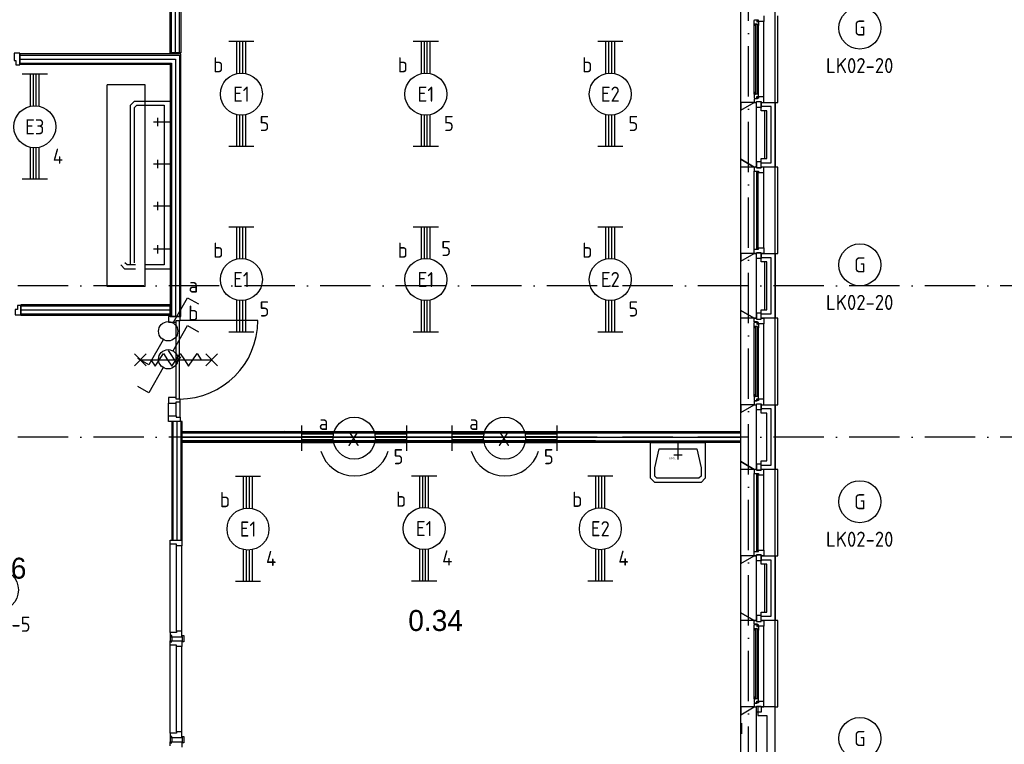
# Model space of a CAD drawing. Header units: millimetres. Extents: x -6587 to 112313, y 244 to 84344.
# Tile 52 of 58: x 75969 to 87695, y 44474 to 53102. Entities that reach past the tile are written whole.
import ezdxf
from ezdxf.enums import TextEntityAlignment as Align

# ---------------------------------------------------------------- set-up
doc = ezdxf.new("R2010")
doc.units = ezdxf.units.MM
doc.header["$LTSCALE"] = 100
doc.linetypes.add('DASHDOT', pattern=[9, 6, -1.5, 0, -1.5])
doc.layers.get('0').update_dxf_attribs({"linetype": 'CONTINUOUS'})
for name, color, linetype in [('AL$7----_STRAMIEN', 1, 'DASHDOT'), ('AL22----_BINNENWAND', 7, 'CONTINUOUS'), ('AL74----_INRSANITAIR', 7, 'CONTINUOUS'), ('ALN-----_BLOCKNAAM', 2, 'CONTINUOUS'), ('BOUW', 8, 'CONTINUOUS'), ('EB63101-_ATTRIB', 2, 'CONTINUOUS'), ('EB63102-_ATTRIB', 2, 'CONTINUOUS'), ('EB63501-_ATTRIB', 2, 'CONTINUOUS'), ('EL63101-_LICHT-ARM', 3, 'CONTINUOUS'), ('EL63101-LICHT-ARM', 3, 'CONTINUOUS'), ('EL63102-_LICHT-SCH', 3, 'CONTINUOUS'), ('EL63501-_NOODVRL-ARM', 3, 'CONTINUOUS'), ('KABELGOOT', 8, 'CONTINUOUS')]:
    doc.layers.add(name, color=color, linetype=linetype)
doc.styles.add('1_8', font='iso', dxfattribs={"width": 0.7, "height": 1.8})
doc.styles.add('BURO-025', font='BUROFONT.shx', dxfattribs={"height": 250})
doc.styles.add('NORATT', font='isocp.shx')
doc.styles.get("Standard").update_dxf_attribs({"font": 'iso.shx'})
doc.styles.add('TECHNIC', font='technic_.ttf')

# ---------------------------------------------------------------- blocks, each defined once
blk = doc.blocks.new('ES3G01')
at = {"color": 0}
for p, q in [((-1.77, 1.77), (1.77, -1.77)), ((1.77, 1.77), (-1.77, -1.77))]:
    blk.add_line(p, q, dxfattribs=at)
at = {"color": 6}
blk.add_lwpolyline([(1.77, -1.77), (1.75, -1.75)], dxfattribs=at)
blk.add_circle((0, 0), 2.5)
at = {"color": 0}
for radius in [0.85, 0.5]:
    blk.add_circle((0, 0), radius, dxfattribs=at)
at = {"color": 6, "style": '1_8'}
for tag, flags, p in [('A_CODE', 8, (-3.5, 2.75)), ('SCHAK', 8, (3.5, 2.75)), ('GROEP', 8, (-3.5, -2.75)), ('KAST', 9, (3.5, -2.75))]:
    blk.add_attdef(tag, text='', height=1.8, dxfattribs=dict(at, flags=flags)).set_placement(p, align=Align.MIDDLE)
blk = doc.blocks.new('PENDEL')
at = {"color": 0}
for p, q in [((-6.25, -1.5), (-6.25, 1.5)), ((6.25, -1.5), (6.25, 1.5)), ((-6.25, 0.52), (-2.44, 0.52)), ((-6.25, 0.18), (-2.49, 0.18)), ((2.44, 0.52), (6.25, 0.52)), ((2.49, 0.18), (6.25, 0.18)), ((-6.25, -0.18), (-2.49, -0.18)), ((-6.25, -0.52), (-2.44, -0.52)), ((2.44, -0.52), (6.25, -0.52)), ((2.49, -0.18), (6.25, -0.18))]:
    blk.add_line(p, q, dxfattribs=at)
blk.add_circle((0, 0), 2.5, dxfattribs=at)
at = {"layer": 'EL63101-_LICHT-ARM'}
blk.add_arc((0.04, -0.3), 4.21, 197.6135, 342.3865, dxfattribs=at)
at = {"color": 6, "style": '1_8'}
for tag, flags, p in [('SCHAK', 8, (3.5, 2.75)), ('A_CODE', 8, (0, 0)), ('GROEP', 8, (-3.5, -2.75)), ('KAST', 9, (3.5, -2.75))]:
    blk.add_attdef(tag, text='', height=1.8, dxfattribs=dict(at, flags=flags)).set_placement(p, align=Align.MIDDLE)
at = {"style": '1_8', "flags": 8}
blk.add_attdef('M_CODE', text='', height=3.6, dxfattribs=at).set_placement((0, 0), align=Align.MIDDLE_CENTER)
blk = doc.blocks.new('ES3SW')
for points in [[(0.58, 1), (2.31, 4), (3.61, 3.25)], [(-0.58, -1), (-2.31, -4), (-3.61, -3.25)]]:
    blk.add_lwpolyline(points)
blk.add_circle((0, 0), 1.15)
at = {"style": '1_8'}
for tag, flags, p in [('SCHAK', 8, (3, 5.5)), ('KAST', 9, (-3, 0.5)), ('M_CODE', 9, (0, 0)), ('DOEL', 9, (-3, -2)), ('GROEP', 9, (-3, -4.5))]:
    blk.add_attdef(tag, text='', height=1.8, dxfattribs=dict(at, flags=flags)).set_placement(p, align=Align.MIDDLE_CENTER)
blk = doc.blocks.new('EJ3T20')
at = {"color": 0}
for p, q in [((-6.25, -1.5), (-6.25, 1.5)), ((6.25, -1.5), (6.25, 1.5)), ((-6.25, 0.52), (-2.44, 0.52)), ((-6.25, 0.17), (-2.49, 0.17)), ((2.44, 0.52), (6.25, 0.52)), ((2.49, 0.17), (6.25, 0.17)), ((-6.25, -0.17), (-2.49, -0.17)), ((-6.25, -0.52), (-2.44, -0.52)), ((2.44, -0.52), (6.25, -0.52)), ((2.49, -0.17), (6.25, -0.17))]:
    blk.add_line(p, q, dxfattribs=at)
blk.add_circle((0, 0), 2.5, dxfattribs=at)
at = {"color": 6, "style": '1_8'}
for tag, flags, p in [('SCHAK', 8, (3.5, 2.75)), ('A_CODE', 8, (0, 0)), ('GROEP', 8, (-3.5, -2.75)), ('KAST', 9, (3.5, -2.75))]:
    blk.add_attdef(tag, text='', height=1.8, dxfattribs=dict(at, flags=flags)).set_placement(p, align=Align.MIDDLE)
blk = doc.blocks.new('ES3G00')
blk.add_circle((0, 0), 2.5)
blk.add_circle((0, 0), 2.5)
for tag, style, flags, p in [('GELIJK', 'NORATT', 9, (3.5, 5)), ('GELIJK', '1_8', 9, (3.5, 5)), ('SCHAK', 'NORATT', 8, (3.5, 2.75)), ('SCHAK', '1_8', 8, (3.5, 2.75)), ('A_CODE', 'NORATT', 8, (0, 0)), ('A_CODE', '1_8', 8, (0, 0)), ('GROEP', 'NORATT', 8, (-3.5, -2.75)), ('GROEP', '1_8', 8, (-3.5, -2.75)), ('KAST', 'NORATT', 9, (3.5, -2.75)), ('KAST', '1_8', 9, (3.5, -2.75))]:
    blk.add_attdef(tag, text='', height=1.8, dxfattribs=dict(style=style, flags=flags)).set_placement(p, align=Align.MIDDLE_CENTER)
blk = doc.blocks.new('7409')
at = {"layer": 'AL74----_INRSANITAIR', "color": 7, "linetype": 'Continuous'}
for points in [[(250, 150), (350, 150)], [(300, 0), (300, 200)]]:
    blk.add_lwpolyline(points, dxfattribs=at)
at = {"layer": 'ALN-----_BLOCKNAAM', "linetype": 'Continuous'}
blk.add_text('7409', height=25, dxfattribs=at).set_placement((325, 175))
blk = doc.blocks.new('XREF')
at = {"layer": 'AL$7----_STRAMIEN', "color": 1}
for p, q in [((240990, 19214), (240990, 90956)), ((250890, 63765), (161096, 63765)), ((250890, 63765), (223501, 63765)), ((250890, 61965), (161096, 61965))]:
    blk.add_line(p, q, dxfattribs=at)
at = {"layer": 'AL22----_BINNENWAND', "color": 8, "linetype": 'Continuous'}
for p, q in [((233804, 66157), (233354, 66157)), ((233354, 63757), (233354, 66157)), ((233804, 63757), (233804, 66157)), ((233804, 63757), (233354, 63757))]:
    blk.add_line(p, q, dxfattribs=at)
at = {"layer": 'BOUW'}
for p, q in [((241310, 22045), (241310, 71285)), ((234105, 66540), (234105, 71025)), ((234120, 66540), (234120, 71025)), ((234167, 66540), (234167, 71025)), ((234215, 66540), (234215, 71025)), ((234230, 71025), (234230, 66540)), ((240900, 65858), (240900, 67073)), ((241174, 66980), (241174, 66913)), ((241340, 65950), (241340, 66980)), ((241057, 66923), (241061, 66926)), ((241057, 66881), (241057, 66923)), ((241098, 66881), (241057, 66881)), ((241057, 66049), (241057, 66881)), ((241060, 66864), (241060, 66881)), ((241060, 66881), (241073, 66881)), ((241073, 66864), (241060, 66864)), ((241061, 66933), (241091, 66933)), ((241061, 66926), (241061, 66933)), ((241073, 66881), (241073, 66864)), ((241075, 66879), (241075, 66051)), ((241096, 66879), (241075, 66879)), ((241091, 66933), (241091, 66910)), ((241091, 66910), (241096, 66910)), ((241096, 66930), (241096, 66936)), ((241111, 66930), (241096, 66930)), ((241096, 66918), (241111, 66918)), ((241096, 66910), (241096, 66918)), ((241096, 66051), (241096, 66879)), ((241098, 66864), (241098, 66881)), ((241111, 66866), (241098, 66864)), ((241111, 66913), (241111, 66930)), ((241111, 66918), (241111, 66913)), ((241111, 66913), (241111, 66866)), ((241174, 66913), (241111, 66913)), ((241111, 66064), (241111, 66866)), ((241174, 66017), (241174, 66913)), ((234230, 66528), (232314, 66528)), ((232314, 66528), (232314, 66403)), ((232314, 66513), (234215, 66513)), ((234230, 66540), (234105, 66540)), ((234215, 66513), (234215, 63401)), ((234230, 63401), (234230, 66528)), ((232314, 66465), (234167, 66465)), ((232314, 66418), (234120, 66418)), ((232314, 66403), (234105, 66403)), ((234105, 66403), (234105, 63401)), ((234120, 66418), (234120, 63401)), ((234167, 66465), (234167, 63401)), ((241075, 66051), (241096, 66051)), ((233630, 65915), (233680, 65965)), ((233630, 64015), (233630, 65915)), ((233680, 65965), (233805, 65965)), ((233680, 65890), (233705, 65915)), ((233705, 65915), (233805, 65915)), ((233805, 65965), (234105, 65965)), ((233805, 65915), (234030, 65915)), ((234030, 65915), (234030, 64015)), ((234105, 65965), (234105, 63965)), ((240900, 65858), (241060, 65950)), ((241060, 65950), (241080, 65950)), ((241080, 65950), (241080, 65180)), ((241141, 65950), (241310, 65950)), ((241141, 65850), (241141, 65950)), ((241260, 65900), (241141, 65900)), ((241260, 65900), (241141, 65900)), ((241260, 65230), (241260, 65900)), ((241260, 65230), (241260, 65900)), ((241310, 65950), (241310, 65180)), ((241310, 65950), (241340, 65950)), ((233680, 64040), (233680, 65890)), ((240900, 65273), (240900, 65858)), ((241080, 65850), (241080, 65280)), ((241210, 65850), (241141, 65850)), ((241180, 65850), (241180, 65280)), ((241210, 65280), (241210, 65850)), ((241060, 65180), (240900, 65273)), ((241141, 65180), (241141, 65280)), ((241141, 65280), (241210, 65280)), ((241141, 65230), (241260, 65230)), ((241141, 65230), (241260, 65230)), ((241080, 65180), (241060, 65180)), ((241080, 65189), (241071, 65180)), ((241310, 65180), (241141, 65180)), ((240900, 64058), (241060, 64150)), ((241060, 64150), (241080, 64150)), ((241080, 64150), (241080, 63380)), ((241141, 64150), (241310, 64150)), ((241141, 64050), (241141, 64150)), ((241310, 64150), (241310, 63380)), ((233590, 64015), (233565, 64040)), ((240900, 63473), (240900, 64058)), ((241080, 64050), (241080, 63480)), ((241260, 64100), (241141, 64100)), ((241260, 64100), (241141, 64100)), ((241210, 64050), (241141, 64050)), ((241180, 64050), (241180, 63480)), ((241210, 63480), (241210, 64050)), ((241260, 63430), (241260, 64100)), ((241260, 63430), (241260, 64100)), ((233565, 63965), (233515, 64015)), ((233690, 63965), (233565, 63965)), ((233690, 64015), (233590, 64015)), ((234030, 64015), (233805, 64015)), ((234105, 63965), (233805, 63965)), ((241060, 63380), (240900, 63473)), ((241141, 63380), (241141, 63480)), ((241141, 63480), (241210, 63480)), ((234105, 63401), (234230, 63401)), ((234173, 62417), (234173, 63351)), ((234213, 62417), (234213, 63351)), ((241080, 63380), (241060, 63380)), ((241141, 63430), (241260, 63430)), ((241141, 63430), (241260, 63430)), ((241310, 63380), (241141, 63380)), ((234079, 62996), (234179, 62846)), ((234179, 62846), (234229, 62921)), ((234085, 62434), (234085, 62367)), ((234173, 62434), (234085, 62434)), ((234173, 62417), (234173, 62434)), ((234224, 62417), (234173, 62417)), ((234173, 62384), (234224, 62384)), ((234173, 62367), (234173, 62384)), ((234224, 62384), (234224, 62417)), ((234224, 62384), (234224, 62417)), ((234224, 62200), (234224, 62384)), ((234085, 62217), (234085, 62367)), ((234085, 62367), (234173, 62367)), ((234173, 62217), (234173, 62367)), ((240900, 62258), (241060, 62350)), ((241060, 62350), (241080, 62350)), ((241080, 62350), (241080, 61580)), ((241141, 62350), (241310, 62350)), ((241141, 62250), (241141, 62350)), ((241260, 62300), (241141, 62300)), ((241260, 62300), (241141, 62300)), ((241260, 61630), (241260, 62300)), ((241260, 61630), (241260, 62300)), ((241310, 62350), (241310, 61580)), ((234085, 62217), (234173, 62217)), ((234085, 62150), (234085, 62217)), ((234224, 62150), (234085, 62150)), ((234123, 62150), (234123, 60737)), ((234248, 62150), (234123, 62150)), ((234138, 60737), (234138, 62150)), ((234173, 62217), (234173, 62200)), ((234173, 62200), (234224, 62200)), ((234185, 60737), (234185, 62150)), ((234224, 62200), (234224, 62150)), ((234233, 60737), (234233, 62150)), ((234248, 60737), (234248, 62150)), ((240900, 61673), (240900, 62258)), ((241080, 62250), (241080, 61680)), ((241210, 62250), (241141, 62250)), ((241210, 61680), (241210, 62250)), ((240900, 62028), (234242, 62028)), ((234242, 62028), (234242, 61903)), ((234242, 62013), (240900, 62013)), ((239167, 62013), (234242, 62013)), ((234242, 61965), (240900, 61965)), ((239167, 61965), (234242, 61965)), ((234242, 61918), (240900, 61918)), ((239167, 61918), (234242, 61918)), ((240900, 61903), (240900, 62028)), ((234242, 61903), (240900, 61903)), ((241141, 61580), (241141, 61680)), ((241141, 61680), (241210, 61680)), ((241060, 61580), (240900, 61673)), ((241080, 61580), (241060, 61580)), ((241141, 61630), (241260, 61630)), ((241141, 61630), (241260, 61630)), ((241310, 61580), (241141, 61580)), ((234103, 59637), (234103, 60687)), ((234123, 60737), (234248, 60737)), ((234179, 59654), (234179, 60670)), ((234242, 59654), (234242, 60670)), ((240900, 60458), (241060, 60550)), ((241060, 60550), (241080, 60550)), ((241080, 60550), (241080, 59780)), ((241141, 60550), (241310, 60550)), ((241141, 60450), (241141, 60550)), ((241310, 60550), (241310, 59780)), ((240900, 59873), (240900, 60458)), ((241080, 60450), (241080, 59880)), ((241260, 60500), (241141, 60500)), ((241260, 60500), (241141, 60500)), ((241210, 60450), (241141, 60450)), ((241180, 60450), (241180, 59880)), ((241210, 59880), (241210, 60450)), ((241260, 59830), (241260, 60500)), ((241260, 59830), (241260, 60500)), ((241060, 59780), (240900, 59873)), ((241141, 59780), (241141, 59880)), ((241141, 59880), (241210, 59880)), ((241141, 59830), (241260, 59830)), ((241141, 59830), (241260, 59830)), ((241080, 59780), (241060, 59780)), ((241310, 59780), (241141, 59780)), ((234103, 59637), (234103, 59587)), ((234179, 59637), (234103, 59637)), ((234103, 59587), (234242, 59587)), ((234105, 59600), (234105, 59537)), ((234123, 59600), (234105, 59600)), ((234123, 59587), (234123, 59600)), ((234123, 59587), (234123, 59537)), ((234128, 59587), (234123, 59587)), ((234179, 59654), (234179, 59637)), ((234242, 59654), (234179, 59654)), ((234242, 59587), (234242, 59654)), ((234242, 59587), (234248, 59587)), ((234248, 59600), (234266, 59600)), ((234248, 59587), (234248, 59600)), ((234248, 59587), (234248, 59537)), ((234266, 59600), (234266, 59537)), ((234103, 59487), (234103, 59537)), ((234103, 59537), (234242, 59537)), ((234103, 58437), (234103, 59487)), ((234179, 59487), (234103, 59487)), ((234105, 59537), (234105, 59525)), ((234105, 59525), (234123, 59525)), ((234123, 59537), (234128, 59537)), ((234179, 59470), (234179, 59487)), ((234179, 58454), (234179, 59470)), ((234242, 59470), (234179, 59470)), ((234248, 59537), (234242, 59537)), ((234242, 59537), (234242, 59470)), ((234242, 58454), (234242, 59470)), ((234266, 59525), (234248, 59525)), ((234266, 59537), (234266, 59525)), ((240911, 58432), (240911, 58557)), ((234103, 58437), (234103, 58387)), ((234179, 58437), (234103, 58437)), ((234105, 58400), (234105, 58337)), ((234123, 58400), (234105, 58400)), ((234123, 58387), (234123, 58400)), ((234179, 58454), (234179, 58437)), ((234242, 58454), (234179, 58454)), ((234242, 58387), (234242, 58454)), ((234248, 58400), (234266, 58400)), ((234248, 58387), (234248, 58400)), ((234266, 58400), (234266, 58337)), ((234103, 58387), (234242, 58387)), ((234103, 58287), (234103, 58337)), ((234103, 58337), (234242, 58337)), ((234105, 58337), (234105, 58325)), ((234105, 58325), (234123, 58325)), ((234123, 58387), (234123, 58337)), ((234128, 58387), (234123, 58387)), ((234123, 58337), (234128, 58337)), ((234242, 58387), (234248, 58387)), ((234248, 58337), (234242, 58337)), ((234242, 58337), (234242, 58270)), ((234248, 58387), (234248, 58337)), ((234266, 58325), (234248, 58325)), ((234266, 58337), (234266, 58325))]:
    blk.add_line(p, q, dxfattribs=at)
for points in [[(232314, 66396), (232314, 66535), (232247, 66535), (232247, 66447), (232264, 66447), (232264, 66396), (232314, 66396)], [(234105, 65715), (233905, 65715)], [(233955, 65665), (233955, 65765)], [(234105, 65215), (233905, 65215)], [(233955, 65165), (233955, 65265)], [(240900, 64058), (240900, 65273)], [(241060, 64200), (241060, 65130)], [(241174, 64217), (241174, 65113)], [(241310, 64150), (241340, 64150), (241340, 65180), (241310, 65180)], [(233955, 64665), (233955, 64765)], [(234105, 64715), (233905, 64715)], [(234105, 64201), (233905, 64201)], [(233955, 64151), (233955, 64251)], [(232324, 63533), (232284, 63533), (232284, 63482), (232257, 63482), (232257, 63419), (232324, 63419), (232324, 63489), (232324, 63489), (232324, 63533)], [(234105, 63524), (232324, 63524)], [(234105, 63476), (232324, 63476)], [(240900, 62258), (240900, 63473)], [(234105, 63429), (232324, 63429)], [(234224, 63401), (234085, 63401), (234085, 63334), (234173, 63334), (234173, 63351), (234224, 63351), (234224, 63401)], [(235147, 63351), (234213, 63351)], [(241310, 62350), (241340, 62350), (241340, 63380), (241310, 63380)], [(241057, 62449), (241057, 63281)], [(241111, 62464), (241111, 63266)], [(241174, 62417), (241174, 63313)], [(233678, 62954), (233818, 62814)], [(233678, 62814), (233818, 62954)], [(233748, 62884), (234598, 62884)], [(233873, 62884), (233923, 62809), (234023, 62959), (234073, 62884)], [(234073, 62884), (234123, 62809), (234223, 62959), (234273, 62884)], [(234273, 62884), (234323, 62809), (234423, 62959), (234473, 62884)], [(234528, 62954), (234668, 62814)], [(234528, 62814), (234668, 62954)], [(235465, 62040), (235465, 62040)], [(240475, 61898), (240475, 61598), (240475, 61473), (240425, 61423), (239875, 61423), (239825, 61473), (239825, 61598), (239825, 61898), (240475, 61898)], [(240375, 61823), (240425, 61598), (240425, 61498), (240400, 61473), (239900, 61473), (239875, 61498), (239875, 61598), (239925, 61823), (240375, 61823)], [(240900, 60458), (240900, 61673)], [(241310, 60550), (241340, 60550), (241340, 61580), (241310, 61580)], [(241060, 60600), (241060, 61530)], [(241174, 60617), (241174, 61513)], [(234103, 60737), (234242, 60737), (234242, 60670), (234179, 60670), (234179, 60687), (234103, 60687), (234103, 60737)], [(240900, 58658), (240900, 59873)], [(241174, 58817), (241174, 59713)], [(241310, 58750), (241340, 58750), (241340, 59780), (241310, 59780)], [(241057, 58849), (241057, 59681)], [(241111, 58864), (241111, 59666)]]:
    blk.add_lwpolyline(points, dxfattribs=at)
for points in [[(241057, 66007), (241061, 66004), (241061, 65997), (241091, 65997), (241091, 66020), (241096, 66020), (241096, 66012), (241111, 66012), (241111, 66017), (241111, 66064), (241098, 66066), (241098, 66049), (241057, 66049)], [(241060, 66049), (241073, 66049), (241073, 66066), (241060, 66066)], [(241060, 65950), (240900, 65950), (240900, 65858)], [(241060, 65950), (241085, 65950), (241085, 65960), (241141, 65960), (241141, 65950), (241174, 65950), (241174, 66017), (241111, 66017), (241111, 66000), (241096, 66000), (241096, 65994), (241060, 65994)], [(241085, 65960), (241141, 65960), (241141, 65889), (241085, 65889)], [(241060, 65180), (240900, 65180), (240900, 65273)], [(241085, 65170), (241141, 65170), (241141, 65241), (241085, 65241)], [(241060, 65130), (241060, 65130), (241111, 65130), (241111, 65113), (241174, 65113), (241174, 65113), (241174, 65113), (241174, 65113), (241174, 65113), (241174, 65180), (241141, 65180), (241141, 65170), (241085, 65170), (241085, 65180), (241085, 65180), (241060, 65180)], [(241086, 64205), (241107, 64205), (241107, 65125), (241086, 65125)], [(241060, 64150), (240900, 64150), (240900, 64058)], [(241060, 64200), (241060, 64200), (241111, 64200), (241111, 64217), (241174, 64217), (241174, 64217), (241174, 64217), (241174, 64217), (241174, 64217), (241174, 64150), (241141, 64150), (241141, 64160), (241085, 64160), (241085, 64150), (241085, 64150), (241060, 64150)], [(241085, 64160), (241141, 64160), (241141, 64089), (241085, 64089)], [(234105, 63539), (232324, 63539), (232324, 63414), (234105, 63414)], [(241060, 63380), (240900, 63380), (240900, 63473)], [(241085, 63370), (241141, 63370), (241141, 63441), (241085, 63441)], [(241057, 63323), (241061, 63326), (241061, 63333), (241091, 63333), (241091, 63310), (241096, 63310), (241096, 63318), (241111, 63318), (241111, 63313), (241111, 63266), (241098, 63264), (241098, 63281), (241057, 63281)], [(241060, 63380), (241085, 63380), (241085, 63370), (241141, 63370), (241141, 63380), (241174, 63380), (241174, 63313), (241111, 63313), (241111, 63330), (241096, 63330), (241096, 63336), (241060, 63336)], [(241060, 63281), (241073, 63281), (241073, 63264), (241060, 63264)], [(241075, 62451), (241096, 62451), (241096, 63279), (241075, 63279)], [(241057, 62407), (241061, 62404), (241061, 62397), (241091, 62397), (241091, 62420), (241096, 62420), (241096, 62412), (241111, 62412), (241111, 62417), (241111, 62464), (241098, 62466), (241098, 62449), (241057, 62449)], [(241060, 62449), (241073, 62449), (241073, 62466), (241060, 62466)], [(241060, 62350), (241085, 62350), (241085, 62360), (241141, 62360), (241141, 62350), (241174, 62350), (241174, 62417), (241111, 62417), (241111, 62400), (241096, 62400), (241096, 62394), (241060, 62394)], [(241060, 62350), (240900, 62350), (240900, 62258)], [(241085, 62360), (241141, 62360), (241141, 62289), (241085, 62289)], [(241060, 61580), (240900, 61580), (240900, 61673)], [(241060, 61530), (241060, 61530), (241111, 61530), (241111, 61513), (241174, 61513), (241174, 61513), (241174, 61513), (241174, 61513), (241174, 61513), (241174, 61580), (241141, 61580), (241141, 61570), (241085, 61570), (241085, 61580), (241085, 61580), (241060, 61580)], [(241085, 61570), (241141, 61570), (241141, 61641), (241085, 61641)], [(241086, 60605), (241107, 60605), (241107, 61525), (241086, 61525)], [(241060, 60550), (240900, 60550), (240900, 60458)], [(241060, 60600), (241060, 60600), (241111, 60600), (241111, 60617), (241174, 60617), (241174, 60617), (241174, 60617), (241174, 60617), (241174, 60617), (241174, 60550), (241141, 60550), (241141, 60560), (241085, 60560), (241085, 60550), (241085, 60550), (241060, 60550)], [(241085, 60560), (241141, 60560), (241141, 60489), (241085, 60489)], [(241060, 59780), (240900, 59780), (240900, 59873)], [(241085, 59770), (241141, 59770), (241141, 59841), (241085, 59841)], [(241057, 59723), (241061, 59726), (241061, 59733), (241091, 59733), (241091, 59710), (241096, 59710), (241096, 59718), (241111, 59718), (241111, 59713), (241111, 59666), (241098, 59664), (241098, 59681), (241057, 59681)], [(241060, 59780), (241085, 59780), (241085, 59770), (241141, 59770), (241141, 59780), (241174, 59780), (241174, 59713), (241111, 59713), (241111, 59730), (241096, 59730), (241096, 59736), (241060, 59736)], [(241060, 59681), (241073, 59681), (241073, 59664), (241060, 59664)], [(241075, 58851), (241096, 58851), (241096, 59679), (241075, 59679)], [(241057, 58807), (241061, 58804), (241061, 58797), (241091, 58797), (241091, 58820), (241096, 58820), (241096, 58812), (241111, 58812), (241111, 58817), (241111, 58864), (241098, 58866), (241098, 58849), (241057, 58849)], [(241060, 58849), (241073, 58849), (241073, 58866), (241060, 58866)], [(241080, 52580), (241060, 52580), (240900, 52673), (240900, 58658), (241060, 58750), (241080, 58750)], [(241060, 58750), (240900, 58750), (240900, 58658)], [(241060, 58750), (241085, 58750), (241085, 58760), (241141, 58760), (241141, 58750), (241174, 58750), (241174, 58817), (241111, 58817), (241111, 58800), (241096, 58800), (241096, 58794), (241060, 58794)], [(241085, 58760), (241141, 58760), (241141, 58689), (241085, 58689)], [(241100, 52580), (241310, 52580), (241310, 58750), (241100, 58750), (241100, 58650), (241210, 58650), (241210, 58030), (241210, 52680), (241100, 52680)]]:
    blk.add_lwpolyline(points, close=True, dxfattribs=at)
blk.add_arc((234213, 63351), 934, 270, 0, dxfattribs=at)
at = {"layer": 'BOUW', "rotation": 180}
blk.add_blockref('7409', (240450, 61898), dxfattribs=at)
at = {"layer": 'BOUW', "style": 'BURO-025'}
for s, p in [('0.806', (231554, 60278)), ('0.34', (236939, 59655))]:
    blk.add_text(s, height=250, dxfattribs=at).set_placement(p)
at = {"layer": 'BOUW', "style": 'TECHNIC'}
for tag, p in [('TKC', (236229, 52185)), ('BALIE', (236229, 51894))]:
    blk.add_attdef(tag, text='', height=250, dxfattribs=at).set_placement(p, align=Align.CENTER)
at = {"layer": 'KABELGOOT', "color": 8, "flags": 3}
blk.add_attdef('HULPSTUK', (188825, 76010, 3650), '', height=1, rotation=180, dxfattribs=at)
blk.add_attdef('HULPSTUK', (182644, 45781, 3650), '', height=1, dxfattribs=at)

msp = doc.modelspace()

# ---------------------------------------------------------------- block references
at = {"layer": 'EL63101-_LICHT-ARM'}
msp.add_blockref('XREF', (-156342, -13832), dxfattribs=at)
ref = msp.add_blockref('ES3G00', (85975, 53003, 3500), dxfattribs=dict(at, xscale=100, yscale=100, zscale=100))
ref.add_attrib('A_CODE', 'G', dxfattribs={"layer": 'EB63101-_ATTRIB', "color": 1, "height": 180, "style": '1_8', "flags": 8}).set_placement((85975, 53003, 3500), align=Align.MIDDLE)
ref.add_attrib('GROEP', 'LK02-20', dxfattribs={"layer": 'EB63101-_ATTRIB', "color": 1, "height": 180, "style": '1_8', "flags": 8}).set_placement((85973, 52556, 3500), align=Align.MIDDLE)
ref = msp.add_blockref('EJ3T20', (78609, 52216, 3500), dxfattribs=dict(at, xscale=100, yscale=100, zscale=100, rotation=90))
ref.add_attrib('A_CODE', 'E1', dxfattribs={"layer": 'EB63101-_ATTRIB', "color": 1, "height": 180, "style": '1_8', "flags": 8}).set_placement((78609, 52216, 3500), align=Align.MIDDLE)
ref.add_attrib('GROEP', '5', dxfattribs={"layer": 'EB63101-_ATTRIB', "color": 1, "height": 180, "style": '1_8', "flags": 8}).set_placement((78884, 51866, 3500), align=Align.MIDDLE)
ref.add_attrib('SCHAK', 'b', dxfattribs={"layer": 'EB63101-_ATTRIB', "color": 1, "height": 180, "style": '1_8', "flags": 8}).set_placement((78334, 52566, 3500), align=Align.MIDDLE)
ref = msp.add_blockref('EJ3T20', (80806, 52216, 3500), dxfattribs=dict(at, xscale=100, yscale=100, zscale=100, rotation=90))
ref.add_attrib('A_CODE', 'E1', dxfattribs={"layer": 'EB63101-_ATTRIB', "color": 1, "height": 180, "style": '1_8', "flags": 8}).set_placement((80806, 52216, 3500), align=Align.MIDDLE)
ref.add_attrib('GROEP', '5', dxfattribs={"layer": 'EB63101-_ATTRIB', "color": 1, "height": 180, "style": '1_8', "flags": 8}).set_placement((81081, 51866, 3500), align=Align.MIDDLE)
ref.add_attrib('SCHAK', 'b', dxfattribs={"layer": 'EB63101-_ATTRIB', "color": 1, "height": 180, "style": '1_8', "flags": 8}).set_placement((80531, 52566, 3500), align=Align.MIDDLE)
ref = msp.add_blockref('EJ3T20', (83003, 52216, 3500), dxfattribs=dict(at, xscale=100, yscale=100, zscale=100, rotation=90))
ref.add_attrib('A_CODE', 'E2', dxfattribs={"layer": 'EB63101-_ATTRIB', "color": 1, "height": 180, "style": '1_8', "flags": 8}).set_placement((83003, 52216, 3500), align=Align.MIDDLE)
ref.add_attrib('GROEP', '5', dxfattribs={"layer": 'EB63101-_ATTRIB', "color": 1, "height": 180, "style": '1_8', "flags": 8}).set_placement((83278, 51866, 3500), align=Align.MIDDLE)
ref.add_attrib('SCHAK', 'b', dxfattribs={"layer": 'EB63101-_ATTRIB', "color": 1, "height": 180, "style": '1_8', "flags": 8}).set_placement((82728, 52566, 3500), align=Align.MIDDLE)
ref = msp.add_blockref('EJ3T20', (76149, 51827, 3500), dxfattribs=dict(at, xscale=100, yscale=100, zscale=100, rotation=90))
ref.add_attrib('A_CODE', 'E3', dxfattribs={"layer": 'EB63101-_ATTRIB', "color": 1, "height": 180, "style": '1_8', "flags": 8}).set_placement((76149, 51827, 3500), align=Align.MIDDLE)
ref.add_attrib('GROEP', '4', dxfattribs={"layer": 'EB63101-_ATTRIB', "color": 1, "height": 180, "style": '1_8', "flags": 8}).set_placement((76424, 51477, 3500), align=Align.MIDDLE)
ref = msp.add_blockref('EJ3T20', (78609, 50008, 3500), dxfattribs=dict(at, xscale=100, yscale=100, zscale=100, rotation=90))
ref.add_attrib('A_CODE', 'E1', dxfattribs={"layer": 'EB63101-_ATTRIB', "color": 1, "height": 180, "style": '1_8', "flags": 8}).set_placement((78609, 50008, 3500), align=Align.MIDDLE)
ref.add_attrib('GROEP', '5', dxfattribs={"layer": 'EB63101-_ATTRIB', "color": 1, "height": 180, "style": '1_8', "flags": 8}).set_placement((78884, 49658, 3500), align=Align.MIDDLE)
ref.add_attrib('SCHAK', 'b', dxfattribs={"layer": 'EB63101-_ATTRIB', "color": 1, "height": 180, "style": '1_8', "flags": 8}).set_placement((78334, 50358, 3500), align=Align.MIDDLE)
ref = msp.add_blockref('EJ3T20', (80806, 50008, 3500), dxfattribs=dict(at, xscale=100, yscale=100, zscale=100, rotation=90))
ref.add_attrib('A_CODE', 'E1', dxfattribs={"layer": 'EB63101-_ATTRIB', "color": 1, "height": 180, "style": '1_8', "flags": 8}).set_placement((80806, 50008, 3500), align=Align.MIDDLE)
ref.add_attrib('GROEP', '5', dxfattribs={"layer": 'EB63101-_ATTRIB', "color": 1, "height": 180, "style": '1_8', "flags": 8}).set_placement((81048, 50378, 3500), align=Align.MIDDLE)
ref.add_attrib('SCHAK', 'b', dxfattribs={"layer": 'EB63101-_ATTRIB', "color": 1, "height": 180, "style": '1_8', "flags": 8}).set_placement((80531, 50358, 3500), align=Align.MIDDLE)
ref = msp.add_blockref('EJ3T20', (83003, 50008, 3500), dxfattribs=dict(at, xscale=100, yscale=100, zscale=100, rotation=90))
ref.add_attrib('A_CODE', 'E2', dxfattribs={"layer": 'EB63101-_ATTRIB', "color": 1, "height": 180, "style": '1_8', "flags": 8}).set_placement((83003, 50008, 3500), align=Align.MIDDLE)
ref.add_attrib('GROEP', '5', dxfattribs={"layer": 'EB63101-_ATTRIB', "color": 1, "height": 180, "style": '1_8', "flags": 8}).set_placement((83278, 49658, 3500), align=Align.MIDDLE)
ref.add_attrib('SCHAK', 'b', dxfattribs={"layer": 'EB63101-_ATTRIB', "color": 1, "height": 180, "style": '1_8', "flags": 8}).set_placement((82728, 50358, 3500), align=Align.MIDDLE)
ref = msp.add_blockref('ES3G00', (85975, 50183, 3500), dxfattribs=dict(at, xscale=100, yscale=100, zscale=100))
ref.add_attrib('A_CODE', 'G', dxfattribs={"layer": 'EB63101-_ATTRIB', "color": 1, "height": 180, "style": '1_8', "flags": 8}).set_placement((85975, 50183, 3500), align=Align.MIDDLE)
ref.add_attrib('GROEP', 'LK02-20', dxfattribs={"layer": 'EB63101-_ATTRIB', "color": 1, "height": 180, "style": '1_8', "flags": 8}).set_placement((85973, 49736, 3500), align=Align.MIDDLE)
ref = msp.add_blockref('EJ3T20', (78688, 47037), dxfattribs=dict(at, xscale=100, yscale=100, zscale=100, rotation=90))
ref.add_attrib('A_CODE', 'E1', dxfattribs={"layer": 'EB63101-_ATTRIB', "color": 1, "height": 180, "style": '1_8', "flags": 8}).set_placement((78688, 47037), align=Align.MIDDLE)
ref.add_attrib('GROEP', '4', dxfattribs={"layer": 'EB63101-_ATTRIB', "color": 1, "height": 180, "style": '1_8', "flags": 8}).set_placement((78963, 46687), align=Align.MIDDLE)
ref.add_attrib('SCHAK', 'b', dxfattribs={"layer": 'EB63101-_ATTRIB', "color": 1, "height": 180, "style": '1_8', "flags": 8}).set_placement((78413, 47387), align=Align.MIDDLE)
ref = msp.add_blockref('EJ3T20', (80786, 47043, 3700), dxfattribs=dict(at, xscale=100, yscale=100, zscale=100, rotation=90))
ref.add_attrib('A_CODE', 'E1', dxfattribs={"layer": 'EB63101-_ATTRIB', "color": 1, "height": 180, "style": '1_8', "flags": 8}).set_placement((80786, 47043, 3700), align=Align.MIDDLE)
ref.add_attrib('GROEP', '4', dxfattribs={"layer": 'EB63101-_ATTRIB', "color": 1, "height": 180, "style": '1_8', "flags": 8}).set_placement((81061, 46693, 3700), align=Align.MIDDLE)
ref.add_attrib('SCHAK', 'b', dxfattribs={"layer": 'EB63101-_ATTRIB', "color": 1, "height": 180, "style": '1_8', "flags": 8}).set_placement((80511, 47393, 3700), align=Align.MIDDLE)
ref = msp.add_blockref('EJ3T20', (82884, 47041), dxfattribs=dict(at, xscale=100, yscale=100, zscale=100, rotation=90))
ref.add_attrib('A_CODE', 'E2', dxfattribs={"layer": 'EB63101-_ATTRIB', "color": 1, "height": 180, "style": '1_8', "flags": 8}).set_placement((82884, 47041), align=Align.MIDDLE)
ref.add_attrib('GROEP', '4', dxfattribs={"layer": 'EB63101-_ATTRIB', "color": 1, "height": 180, "style": '1_8', "flags": 8}).set_placement((83159, 46691), align=Align.MIDDLE)
ref.add_attrib('SCHAK', 'b', dxfattribs={"layer": 'EB63101-_ATTRIB', "color": 1, "height": 180, "style": '1_8', "flags": 8}).set_placement((82609, 47391), align=Align.MIDDLE)
ref = msp.add_blockref('ES3G00', (85975, 47363, 3500), dxfattribs=dict(at, xscale=100, yscale=100, zscale=100))
ref.add_attrib('A_CODE', 'G', dxfattribs={"layer": 'EB63101-_ATTRIB', "color": 1, "height": 180, "style": '1_8', "flags": 8}).set_placement((85975, 47363, 3500), align=Align.MIDDLE)
ref.add_attrib('GROEP', 'LK02-20', dxfattribs={"layer": 'EB63101-_ATTRIB', "color": 1, "height": 180, "style": '1_8', "flags": 8}).set_placement((85973, 46916, 3500), align=Align.MIDDLE)
ref = msp.add_blockref('ES3G00', (85975, 44543, 3500), dxfattribs=dict(at, xscale=100, yscale=100, zscale=100))
ref.add_attrib('A_CODE', 'G', dxfattribs={"layer": 'EB63101-_ATTRIB', "color": 1, "height": 180, "style": '1_8', "flags": 8}).set_placement((85975, 44543, 3500), align=Align.MIDDLE)
ref.add_attrib('GROEP', 'LK02-20', dxfattribs={"layer": 'EB63101-_ATTRIB', "color": 1, "height": 180, "style": '1_8', "flags": 8}).set_placement((85973, 44096, 3500), align=Align.MIDDLE)
at = {"layer": 'EL63101-LICHT-ARM'}
ref = msp.add_blockref('PENDEL', (79953, 48120, 3700), dxfattribs=dict(at, xscale=100, yscale=100, zscale=100))
ref.add_attrib('SCHAK', 'a', dxfattribs={"layer": 'EB63101-_ATTRIB', "color": 1, "height": 180, "style": '1_8', "flags": 8}).set_placement((79588, 48307, 3700), align=Align.MIDDLE)
ref.add_attrib('GROEP', '5', dxfattribs={"layer": 'EB63101-_ATTRIB', "color": 1, "height": 180, "style": '1_8', "flags": 8}).set_placement((80480, 47899, 3700), align=Align.MIDDLE)
ref.add_attrib('A_CODE', 'X', dxfattribs={"layer": 'EB63101-_ATTRIB', "color": 1, "height": 180, "style": '1_8', "flags": 8}).set_placement((79945, 48116, 3700), align=Align.MIDDLE)
ref = msp.add_blockref('PENDEL', (81744, 48120, 3700), dxfattribs=dict(at, xscale=100, yscale=100, zscale=100))
ref.add_attrib('SCHAK', 'a', dxfattribs={"layer": 'EB63101-_ATTRIB', "color": 1, "height": 180, "style": '1_8', "flags": 8}).set_placement((81379, 48307, 3700), align=Align.MIDDLE)
ref.add_attrib('GROEP', '5', dxfattribs={"layer": 'EB63101-_ATTRIB', "color": 1, "height": 180, "style": '1_8', "flags": 8}).set_placement((82270, 47899, 3700), align=Align.MIDDLE)
ref.add_attrib('A_CODE', 'X', dxfattribs={"layer": 'EB63101-_ATTRIB', "color": 1, "height": 180, "style": '1_8', "flags": 8}).set_placement((81736, 48116, 3700), align=Align.MIDDLE)
at = {"layer": 'EL63102-_LICHT-SCH'}
ref = msp.add_blockref('ES3SW', (77737, 49392, 1050), dxfattribs=dict(at, xscale=100, yscale=100, zscale=100))
ref.add_attrib('SCHAK', 'a', dxfattribs={"layer": 'EB63102-_ATTRIB', "color": 1, "height": 180, "style": '1_8', "flags": 8}).set_placement((78037, 49942, 1050), align=Align.MIDDLE_CENTER)
ref = msp.add_blockref('ES3SW', (77737, 49059, 1050), dxfattribs=dict(at, xscale=100, yscale=100, zscale=100))
ref.add_attrib('SCHAK', 'b', dxfattribs={"layer": 'EB63102-_ATTRIB', "color": 1, "height": 180, "style": '1_8', "flags": 8}).set_placement((78037, 49609, 1050), align=Align.MIDDLE_CENTER)
at = {"layer": 'EL63501-_NOODVRL-ARM'}
ref = msp.add_blockref('ES3G01', (75704, 46312), dxfattribs=dict(at, xscale=100, yscale=100, zscale=100))
ref.add_attrib('A_CODE', 'T2', dxfattribs={"layer": 'EB63501-_ATTRIB', "color": 1, "height": 180, "style": '1_8', "flags": 8}).set_placement((75354, 46587), align=Align.MIDDLE)
ref.add_attrib('GROEP', 'NVK03-5', dxfattribs={"layer": 'EB63501-_ATTRIB', "color": 1, "height": 180, "style": '1_8', "flags": 8}).set_placement((75663, 45904), align=Align.MIDDLE)

doc.saveas('drawing.dxf')
